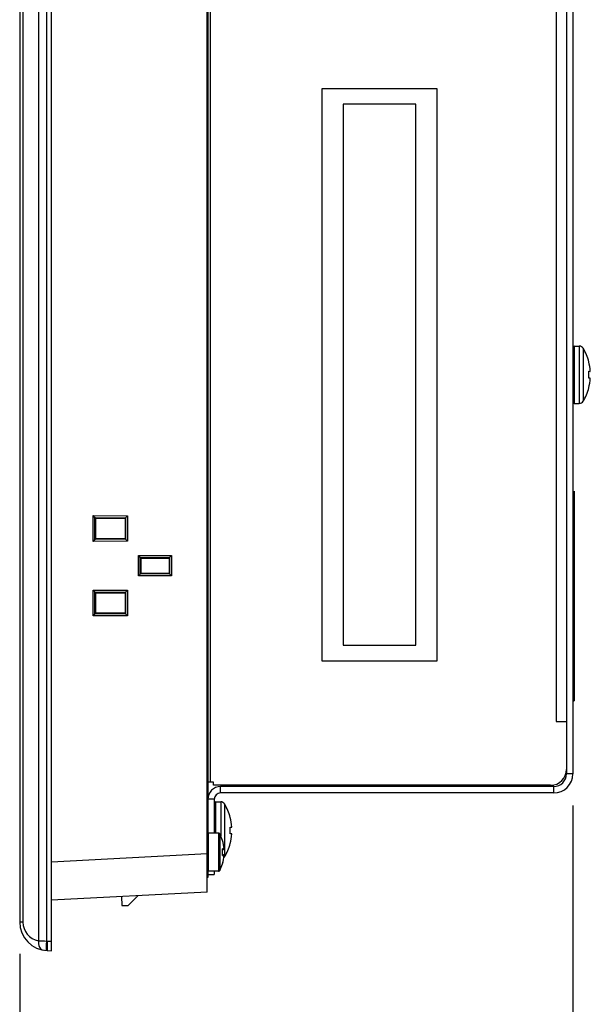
# Model space of a CAD drawing. Header units: millimetres. Extents: x 0 to 1189, y 0 to 841.
# Tile 20 of 50: x 623 to 713, y 375 to 529. Entities that reach past the tile are written whole.
import ezdxf

# ---------------------------------------------------------------- set-up
doc = ezdxf.new("R2010")
doc.units = ezdxf.units.MM
doc.header["$LTSCALE"] = 65.395
doc.header["$PDMODE"] = 3
doc.header["$PDSIZE"] = 0.01
doc.layers.get('0').update_dxf_attribs({"linetype": 'CONTINUOUS'})
doc.layers.get('Defpoints').update_dxf_attribs({"linetype": 'CONTINUOUS'})
for name, color, linetype in [('CASE-EASYRACK_100IS-L-SHAPE', 7, 'CONTINUOUS'), ('COVER-REAR_CASE_PC-SHAPE', 7, 'CONTINUOUS'), ('FRONT_CASE_15_DM-SHAPE', 7, 'CONTINUOUS'), ('LCD_GUIDE-PC_AC150XA01-X0-SHAPE', 7, 'CONTINUOUS'), ('M3X8-SHAPE', 7, 'CONTINUOUS'), ('PRODUCT_LABEL_RX-SHAPE', 7, 'CONTINUOUS'), ('REAR_CASE-PC_15-SHAPE', 7, 'CONTINUOUS'), ('SCREW_M4X8_MUSH_2-SHAPE', 7, 'CONTINUOUS')]:
    doc.layers.add(name, color=color, linetype=linetype)
doc.styles.get("Standard").update_dxf_attribs({"font": 'gothic.ttf'})
doc.dimstyles.new('WALL', dxfattribs={"dimtxt": 10, "dimasz": 8, "dimexe": 5, "dimexo": 5, "dimgap": 1.5, "dimtad": 1, "dimtoh": 1, "dimdsep": 46, "dimtxsty": 'STANDARD', "dimcen": 0, "dimadec": 0, "dimazin": 0, "dimtp": 0.001, "dimtm": 0.001, "dimtfac": 1, "dimtofl": 0, "dimtmove": 0, "dimatfit": 3, "dimfxl": 1, "dimtolj": 1, "dimarcsym": 0})

# ---------------------------------------------------------------- blocks, each defined once
blk = doc.blocks.new('*D35')
at = {"color": 0, "lineweight": -2}
for p, q in [((710.22, 405.85), (710.22, 342.22)), ((623.22, 382.57), (623.22, 342.22)), ((631.22, 347.22), (702.22, 347.22))]:
    blk.add_line(p, q, dxfattribs=at)
at = {"color": 0}
for points in [[(631.22, 348.55), (631.22, 345.88), (623.22, 347.22)], [(702.22, 348.55), (702.22, 345.88), (710.22, 347.22)]]:
    blk.add_solid(points, dxfattribs=at)
at = {"layer": 'Defpoints', "color": 0}
for p in [(710.22, 410.85), (623.22, 387.57), (710.22, 347.22)]:
    blk.add_point(p, dxfattribs=at)
at = {"color": 0, "insert": (666.72, 353.97), "char_height": 10, "attachment_point": 5}
blk.add_mtext('\\A1;87', dxfattribs=at)

msp = doc.modelspace()

# ---------------------------------------------------------------- linework, layer by layer
at = {"layer": 'CASE-EASYRACK_100IS-L-SHAPE', "color": 7, "linetype": 'Continuous'}
for p, q in [((685.517, 516.045), (674.117, 516.045)), ((674.117, 516.045), (674.117, 431.045)), ((685.517, 431.045), (685.517, 516.045)), ((674.117, 431.045), (685.517, 431.045))]:
    msp.add_line(p, q, dxfattribs=at)
at = {"layer": 'COVER-REAR_CASE_PC-SHAPE', "color": 7, "linetype": 'Continuous'}
for p, q in [((709.217, 656.245), (709.217, 410.845)), ((710.217, 656.245), (710.217, 410.845)), ((710.217, 410.845), (709.217, 410.845)), ((707.217, 408.845), (654.817, 408.845)), ((654.817, 407.845), (654.817, 408.845)), ((707.217, 407.845), (707.217, 408.845)), ((707.217, 407.845), (654.817, 407.845)), ((653.817, 406.845), (652.817, 406.845)), ((653.817, 406.845), (653.817, 401.545)), ((652.817, 395.045), (653.817, 395.045)), ((653.817, 395.545), (653.817, 395.045))]:
    msp.add_line(p, q, dxfattribs=at)
for centre, radius, start, end in [((707.217, 410.845), 3, 270, 0), ((707.217, 410.845), 2, 270, 0), ((654.817, 406.845), 2, 90, 180), ((654.817, 406.845), 1, 90, 180)]:
    msp.add_arc(centre, radius, start, end, dxfattribs=at)
at = {"layer": 'FRONT_CASE_15_DM-SHAPE', "color": 7, "linetype": 'Continuous'}
for p, q in [((628.217, 383.045), (628.217, 684.045)), ((626.176, 682.475), (626.176, 384.615)), ((627.438, 682.516), (627.438, 384.574)), ((623.217, 679.525), (623.217, 387.565)), ((623.718, 679.525), (623.718, 387.565)), ((652.717, 392.277), (652.717, 674.813)), ((635.057, 451.124), (634.758, 451.418)), ((634.758, 451.418), (640.197, 451.404)), ((634.758, 447.373), (634.758, 451.418)), ((635.059, 451.101), (635.057, 451.124)), ((635.057, 447.666), (635.057, 451.124)), ((635.207, 451.002), (635.059, 451.101)), ((635.059, 451.101), (639.886, 451.089)), ((635.207, 451.002), (639.821, 451.002)), ((635.207, 447.788), (635.207, 451.002)), ((639.821, 451.002), (639.864, 451.088)), ((639.821, 451.002), (639.821, 447.788)), ((639.864, 451.088), (639.886, 451.089)), ((639.864, 451.088), (639.864, 447.702)), ((639.886, 451.089), (640.197, 451.404)), ((640.197, 451.404), (640.197, 447.386)), ((635.057, 447.666), (634.758, 447.373)), ((640.197, 447.386), (634.758, 447.373)), ((635.057, 447.666), (635.059, 447.689)), ((635.207, 447.788), (635.059, 447.689)), ((639.886, 447.701), (635.059, 447.689)), ((639.821, 447.788), (635.207, 447.788)), ((639.821, 447.788), (639.864, 447.702)), ((639.886, 447.701), (639.864, 447.702)), ((639.886, 447.701), (640.197, 447.386)), ((641.884, 445.15), (647.088, 445.138)), ((642.184, 444.856), (641.884, 445.15)), ((641.884, 441.94), (641.884, 445.15)), ((642.185, 444.834), (642.184, 444.856)), ((642.184, 442.234), (642.184, 444.856)), ((642.185, 444.834), (646.778, 444.822)), ((642.307, 444.752), (642.185, 444.834)), ((642.307, 444.752), (646.721, 444.752)), ((642.307, 442.338), (642.307, 444.752)), ((646.721, 444.752), (646.756, 444.822)), ((646.721, 444.752), (646.721, 442.338)), ((646.756, 444.822), (646.778, 444.822)), ((646.756, 444.822), (646.756, 442.269)), ((646.778, 444.822), (647.088, 445.138)), ((647.088, 445.138), (647.088, 441.953)), ((642.184, 442.234), (641.884, 441.94)), ((647.088, 441.953), (641.884, 441.94)), ((642.184, 442.234), (642.185, 442.257)), ((642.307, 442.338), (642.185, 442.257)), ((646.778, 442.268), (642.185, 442.257)), ((646.721, 442.338), (642.307, 442.338)), ((646.721, 442.338), (646.756, 442.269)), ((646.778, 442.268), (646.756, 442.269)), ((646.778, 442.268), (647.088, 441.953)), ((634.758, 439.718), (640.197, 439.704)), ((635.057, 439.424), (634.758, 439.718)), ((634.758, 435.673), (634.758, 439.718)), ((635.059, 439.401), (635.057, 439.424)), ((635.057, 435.966), (635.057, 439.424)), ((635.059, 439.401), (639.886, 439.389)), ((635.207, 439.302), (635.059, 439.401)), ((639.821, 439.302), (639.864, 439.388)), ((639.864, 439.388), (639.886, 439.389)), ((639.864, 439.388), (639.864, 436.002)), ((639.886, 439.389), (640.197, 439.704)), ((640.197, 439.704), (640.197, 435.686)), ((635.207, 439.302), (639.821, 439.302)), ((635.207, 436.088), (635.207, 439.302)), ((639.821, 439.302), (639.821, 436.088)), ((635.057, 435.966), (634.758, 435.673)), ((640.197, 435.686), (634.758, 435.673)), ((635.057, 435.966), (635.059, 435.989)), ((635.207, 436.088), (635.059, 435.989)), ((639.886, 436.001), (635.059, 435.989)), ((639.821, 436.088), (635.207, 436.088)), ((639.821, 436.088), (639.864, 436.002)), ((639.886, 436.001), (639.864, 436.002)), ((639.886, 436.001), (640.197, 435.686)), ((652.717, 398.268), (628.217, 396.984)), ((652.717, 392.277), (628.217, 390.993)), ((639.256, 391.571), (639.306, 390.145)), ((640.306, 390.145), (641.869, 391.708)), ((639.306, 390.145), (640.306, 390.145)), ((623.718, 387.565), (623.217, 387.565)), ((627.56, 384.567), (628.217, 384.544)), ((627.56, 383.068), (628.217, 383.045))]:
    msp.add_line(p, q, dxfattribs=at)
for centre, radius, start, end in [((627.717, 387.565), 4.5, 180, 268), ((626.718, 387.565), 3, 179.99998, 259.57804), ((628.315, 431.159), 46.593, 267.36835, 268.92111), ((627.665, 387.566), 3, 265.657, 267.99988)]:
    msp.add_arc(centre, radius, start, end, dxfattribs=at)
for points, knots in [([(626.176, 384.615), (626.158, 384.44), (626.162, 384.101), (626.293, 383.639), (626.54, 383.287), (626.784, 383.161), (626.903, 383.14)], [0, 0, 0, 0, 0.2953623, 0.5638717, 0.7959131, 1, 1, 1, 1]), ([(627.438, 384.574), (627.43, 384.477), (627.417, 384.286), (627.398, 384.01), (627.384, 383.755), (627.373, 383.531), (627.367, 383.368), (627.365, 383.26), (627.365, 383.197), (627.366, 383.149), (627.368, 383.111), (627.371, 383.092), (627.374, 383.078), (627.377, 383.078)], [0, 0, 0, 0, 0.194788, 0.3820236, 0.5545462, 0.7057615, 0.8298985, 0.8802892, 0.9222433, 0.9553597, 0.979367, 0.9941112, 1, 1, 1, 1]), ([(627.56, 384.567), (627.557, 384.47), (627.551, 384.279), (627.544, 384.001), (627.54, 383.745), (627.538, 383.521), (627.539, 383.358), (627.542, 383.25), (627.544, 383.187), (627.547, 383.138), (627.55, 383.101), (627.554, 383.082), (627.557, 383.068), (627.56, 383.068)], [0, 0, 0, 0, 0.1947111, 0.3819139, 0.5544359, 0.7056711, 0.8298371, 0.8802427, 0.9222107, 0.9553389, 0.9793555, 0.9941063, 1, 1, 1, 1])]:
    msp.add_open_spline(points, degree=3, knots=knots, dxfattribs=at)
at = {"layer": 'LCD_GUIDE-PC_AC150XA01-X0-SHAPE', "color": 7, "linetype": 'Continuous'}
msp.add_line((642.317, 442.338), (642.317, 444.752), dxfattribs=at)
at = {"layer": 'M3X8-SHAPE', "color": 7, "linetype": 'Continuous'}
for p, q in [((654.5, 401.545), (652.917, 401.545)), ((652.917, 395.545), (652.917, 401.545)), ((654.5, 401.545), (654.5, 395.545)), ((654.676, 401.441), (654.676, 395.649)), ((655.133, 400.375), (655.11, 400.375)), ((655.374, 399.054), (655.11, 399.054)), ((655.11, 398.037), (655.374, 398.037)), ((655.283, 398.945), (655.122, 398.945)), ((655.122, 398.145), (655.283, 398.145)), ((655.133, 396.715), (655.11, 396.715)), ((654.5, 395.545), (652.917, 395.545))]:
    msp.add_line(p, q, dxfattribs=at)
for centre, radius, start, end in [((652.917, 401.445), 0.1, 90, 180), ((654.5, 401.345), 0.2, 28.73026, 90), ((649.392, 398.545), 6.025, 17.68583, 28.73022), ((649.392, 398.545), 6.004, 4.85821, 17.75125), ((655.014, 400.336), 0.104, 17.67823, 22.45456), ((649.392, 398.545), 6.004, 4.77711, 17.66853), ((655.037, 400.345), 0.1, 338.27299, 17.68583), ((649.392, 398.545), 5.74, 354.91839, 5.08161), ((654.999, 399.01), 0.119, 17.27702, 21.57657), ((654.999, 398.081), 0.119, 338.42128, 342.72083), ((649.392, 398.545), 6.004, 342.24875, 355.14179), ((649.392, 398.545), 6.004, 342.33147, 355.22289), ((649.392, 398.545), 5.745, 355.2296, 4.7704), ((655.276, 399.037), 0.1, 4.78742, 9.6555), ((655.275, 398.054), 0.101, 350.35061, 352.68086), ((655.276, 398.053), 0.0996, 352.67997, 355.21963), ((649.392, 398.545), 6.025, 331.26978, 342.31417), ((655.014, 396.754), 0.104, 337.54553, 342.32167), ((655.037, 396.745), 0.1, 342.31417, 21.73243), ((652.917, 395.645), 0.1, 180, 270), ((654.5, 395.745), 0.2, 270, 331.26974)]:
    msp.add_arc(centre, radius, start, end, dxfattribs=at)
for points in [[(655.117, 399.023), (655.117, 399.03), (655.115, 399.038), (655.113, 399.045)], [(655.117, 398.067), (655.117, 398.06), (655.115, 398.052), (655.113, 398.045)]]:
    msp.add_open_spline(points, degree=3, dxfattribs=at)
for points, knots in [([(655.283, 398.945), (655.298, 398.945), (655.326, 398.952), (655.358, 398.978), (655.374, 399.011), (655.376, 399.034), (655.375, 399.045)], [0, 0, 0, 0, 0.295493, 0.5540378, 0.7826438, 1, 1, 1, 1]), ([(655.375, 398.045), (655.376, 398.056), (655.374, 398.079), (655.358, 398.112), (655.326, 398.138), (655.298, 398.145), (655.283, 398.145)], [0, 0, 0, 0, 0.2173294, 0.4459638, 0.7045065, 1, 1, 1, 1])]:
    msp.add_open_spline(points, degree=3, knots=knots, dxfattribs=at)
at = {"layer": 'PRODUCT_LABEL_RX-SHAPE', "color": 7, "linetype": 'Continuous'}
for p, q in [((710.217, 455.195), (710.417, 455.195)), ((710.417, 455.284), (710.417, 455.195)), ((710.417, 455.195), (710.417, 422.295)), ((710.217, 452.195), (710.417, 452.195)), ((710.217, 425.295), (710.417, 425.295)), ((710.217, 422.295), (710.417, 422.295))]:
    msp.add_line(p, q, dxfattribs=at)
at = {"layer": 'REAR_CASE-PC_15-SHAPE', "color": 7, "linetype": 'Continuous'}
for p, q in [((652.817, 672.545), (652.817, 394.545)), ((653.217, 409.545), (653.217, 657.545)), ((707.617, 648.045), (707.617, 419.045)), ((670.817, 518.545), (688.817, 518.545)), ((670.817, 428.545), (670.817, 518.545)), ((688.817, 518.545), (688.817, 428.545)), ((688.817, 428.545), (670.817, 428.545)), ((707.617, 419.045), (709.217, 419.045)), ((653.717, 409.545), (652.962, 409.545)), ((653.717, 409.045), (653.717, 409.545)), ((706.717, 409.045), (653.717, 409.045)), ((652.817, 398.545), (652.717, 398.545)), ((652.817, 394.545), (652.717, 394.545))]:
    msp.add_line(p, q, dxfattribs=at)
msp.add_arc((706.717, 411.545), 2.5, 270, 0, dxfattribs=at)
at = {"layer": 'SCREW_M4X8_MUSH_2-SHAPE', "color": 7, "linetype": 'Continuous'}
for p, q in [((710.417, 478.045), (711.236, 478.045)), ((710.417, 478.045), (710.417, 469.045)), ((711.236, 478.045), (711.236, 469.045)), ((711.834, 477.709), (711.834, 469.381)), ((712.718, 475.589), (712.738, 475.588)), ((712.718, 474.089), (712.966, 474.084)), ((712.966, 473.006), (712.718, 473.001)), ((712.738, 471.502), (712.718, 471.501)), ((710.417, 469.045), (711.236, 469.045)), ((654.017, 406.445), (654.836, 406.445)), ((654.017, 406.445), (654.017, 401.545)), ((654.836, 406.445), (654.836, 401.126)), ((655.434, 406.109), (655.434, 397.781)), ((656.318, 403.989), (656.338, 403.988)), ((656.318, 402.489), (656.566, 402.484)), ((656.566, 401.406), (656.318, 401.401)), ((656.338, 399.902), (656.318, 399.901))]:
    msp.add_line(p, q, dxfattribs=at)
for centre, radius, start, end in [((710.417, 477.845), 0.2, 90, 180), ((711.236, 477.345), 0.7, 31.36901, 90), ((705.003, 473.545), 8, 14.79791, 31.36901), ((704.994, 473.542), 7.991, 3.89122, 14.84035), ((705.029, 473.545), 7.709, 355.95607, 4.04393), ((704.994, 473.548), 7.991, 345.15965, 356.10878), ((705.003, 473.545), 8, 328.63099, 345.20209), ((710.417, 469.245), 0.2, 180, 270), ((711.236, 469.745), 0.7, 270, 328.63099), ((654.017, 406.245), 0.2, 90, 180), ((654.836, 405.745), 0.7, 31.36901, 90), ((648.603, 401.945), 8, 14.79791, 31.36901), ((648.594, 401.942), 7.991, 3.89122, 14.84035), ((648.629, 401.945), 7.709, 355.95607, 4.04393), ((648.594, 401.948), 7.991, 345.15965, 356.10878), ((648.603, 401.945), 8, 328.63099, 345.20209), ((654.836, 398.145), 0.7, 314.44679, 328.63099)]:
    msp.add_arc(centre, radius, start, end, dxfattribs=at)

# ---------------------------------------------------------------- dimensions: what is measured, and where the dimension line sits
dim = msp.add_linear_dim(base=(710.217, 347.218), p1=(623.217, 387.565), p2=(710.217, 410.845), dimstyle='WALL')
dim.commit()
dim.dimension.update_dxf_attribs({"geometry": '*D35', "text_midpoint": (666.717, 347.218), "dimtype": 160})

doc.saveas('drawing.dxf')
